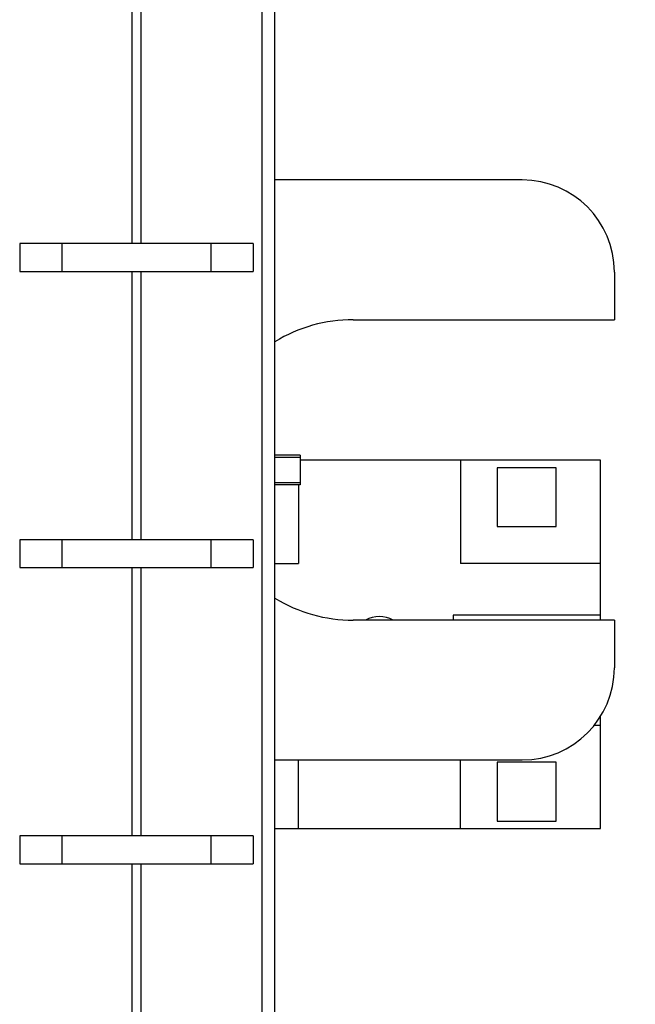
# Model space of a CAD drawing. Header units: inches. Extents: x 0 to 22, y 0 to 17.
# Tile 74 of 91: x 17.279 to 17.697, y 9.365 to 10.034. Entities that reach past the tile are written whole.
import ezdxf

# ---------------------------------------------------------------- set-up
doc = ezdxf.new("R2010")
doc.units = ezdxf.units.IN
doc.header["$LTSCALE"] = 1.21
doc.header["$MEASUREMENT"] = 0
doc.layers.get('0').update_dxf_attribs({"linetype": 'CONTINUOUS'})
doc.layers.add('DIMENSIONS', color=7, linetype='CONTINUOUS')
doc.styles.get("Standard").update_dxf_attribs({"font": 'txt', "width": 0.8})
doc.dimstyles.new('DIMSTYLE_2', dxfattribs={"dimtxt": 0.125, "dimasz": 0.18, "dimexe": 0.18, "dimexo": 0.0625, "dimgap": 0.09, "dimtad": 0, "dimtih": 1, "dimtoh": 1, "dimdec": 3, "dimzin": 4, "dimdsep": 46, "dimtxsty": 'STANDARD', "dimblk": '_FILLED', "dimblk1": '_FILLED', "dimblk2": '_FILLED', "dimcen": 0.09, "dimadec": 0, "dimazin": 0, "dimtp": 0.01, "dimtm": 0.01, "dimtfac": 1, "dimtdec": 3, "dimtofl": 0, "dimtmove": 0, "dimatfit": 3, "dimldrblk": '_FILLED', "dimfxl": 1, "dimtolj": 1, "dimtzin": 4, "dimarcsym": 0})

# ---------------------------------------------------------------- blocks, each defined once
blk = doc.blocks.new('_FILLED')
at = {"color": 0, "linetype": 'BYBLOCK'}
blk.add_solid([(0, 0), (-1, 0.1736), (-1, -0.1736)], dxfattribs=at)
blk = doc.blocks.new('*D18')
at = {"layer": 'DIMENSIONS', "color": 2, "linetype": 'CONTINUOUS'}
for p, q in [((17.32493, 12.09136), (19.06923, 12.09136)), ((18.94423, 12.09136), (18.94423, 9.68376)), ((18.94423, 7.02616), (18.94423, 9.43376)), ((17.32493, 7.02616), (19.06923, 7.02616))]:
    blk.add_line(p, q, dxfattribs=at)
at = {"layer": 'DIMENSIONS', "color": 2, "linetype": 'CONTINUOUS', "xscale": 0.18, "yscale": 0.18, "zscale": 0.18}
for p, rotation in [((18.94423, 12.09136), 90), ((18.94423, 7.02616), 270)]:
    blk.add_blockref('_FILLED', p, dxfattribs=dict(at, rotation=rotation))
at = {"layer": 'DIMENSIONS', "color": 2, "linetype": 'CONTINUOUS', "insert": (18.94423, 9.62126), "char_height": 0.125, "width": 1.425, "attachment_point": 2, "line_spacing_factor": 0.9}
blk.add_mtext('5.065{\\Ftxt.shx;\\W1.000000;\\H0.125000; }[128.66]', dxfattribs=at)

msp = doc.modelspace()

# ---------------------------------------------------------------- linework, layer by layer
at = {"color": 7, "linetype": 'CONTINUOUS'}
for p, q in [((17.45223, 7.67136), (17.45223, 11.69136)), ((17.62006, 9.92505), (17.45223, 9.92505)), ((17.27898, 9.88181), (17.27898, 9.86281)), ((17.43748, 9.88181), (17.27898, 9.88181)), ((17.30768, 9.88181), (17.30768, 9.86281)), ((17.40878, 9.88181), (17.40878, 9.86281)), ((17.43748, 9.88181), (17.43748, 9.86281)), ((17.27898, 9.86281), (17.43748, 9.86281)), ((17.68256, 9.86255), (17.68256, 9.8302)), ((17.50539, 9.8302), (17.68256, 9.8302)), ((17.46922, 9.7382), (17.45223, 9.7382)), ((17.45223, 9.73686), (17.46922, 9.73686)), ((17.46922, 9.7382), (17.46922, 9.7182)), ((17.6731, 9.73472), (17.46922, 9.73472)), ((17.5781, 9.73472), (17.5781, 9.66472)), ((17.6731, 9.6262), (17.6731, 9.73472)), ((17.6431, 9.72972), (17.6031, 9.72972)), ((17.6031, 9.72972), (17.6031, 9.68972)), ((17.6431, 9.68972), (17.6431, 9.72972)), ((17.46922, 9.71954), (17.45223, 9.71954)), ((17.46922, 9.7182), (17.45223, 9.7182)), ((17.4681, 9.7182), (17.4681, 9.66472)), ((17.6031, 9.68972), (17.6431, 9.68972)), ((17.43748, 9.68086), (17.27898, 9.68086)), ((17.27898, 9.68086), (17.27898, 9.66186)), ((17.30768, 9.68086), (17.30768, 9.66186)), ((17.40878, 9.68086), (17.40878, 9.66186)), ((17.43748, 9.68086), (17.43748, 9.66186)), ((17.27898, 9.66186), (17.43748, 9.66186)), ((17.45223, 9.66472), (17.4681, 9.66472)), ((17.6731, 9.66472), (17.5781, 9.66472)), ((17.68256, 9.6262), (17.50539, 9.6262)), ((17.6731, 9.62972), (17.5731, 9.62972)), ((17.5731, 9.62972), (17.5731, 9.6262)), ((17.68256, 9.6262), (17.68256, 9.59385)), ((17.6731, 9.48472), (17.6731, 9.56087)), ((17.6731, 9.55472), (17.66875, 9.55472)), ((17.45223, 9.53135), (17.62006, 9.53135)), ((17.4681, 9.48472), (17.4681, 9.53135)), ((17.5781, 9.48472), (17.5781, 9.53135)), ((17.6431, 9.52972), (17.6031, 9.52972)), ((17.6031, 9.52972), (17.6031, 9.48972)), ((17.6431, 9.48972), (17.6431, 9.52972)), ((17.45223, 9.48472), (17.6731, 9.48472)), ((17.6031, 9.48972), (17.6431, 9.48972)), ((17.43748, 9.47991), (17.27898, 9.47991)), ((17.27898, 9.47991), (17.27898, 9.46091)), ((17.30768, 9.47991), (17.30768, 9.46091)), ((17.40878, 9.47991), (17.40878, 9.46091)), ((17.43748, 9.47991), (17.43748, 9.46091)), ((17.27898, 9.46091), (17.43748, 9.46091))]:
    msp.add_line(p, q, dxfattribs=at)
at = {"color": 9, "linetype": 'CONTINUOUS'}
for p, q in [((17.44328, 11.67136), (17.44328, 7.67136)), ((17.3551, 10.06376), (17.3551, 9.88181)), ((17.36137, 9.88181), (17.36137, 10.06376)), ((17.3551, 9.86281), (17.3551, 9.68086)), ((17.36137, 9.68086), (17.36137, 9.86281)), ((17.3551, 9.66186), (17.3551, 9.47991)), ((17.36137, 9.47991), (17.36137, 9.66186)), ((17.3551, 9.46091), (17.3551, 9.27896)), ((17.36137, 9.27896), (17.36137, 9.46091))]:
    msp.add_line(p, q, dxfattribs=at)
at = {"color": 7, "linetype": 'CONTINUOUS'}
for centre, radius, start, end in [((17.62006, 9.86255), 0.0625, 0, 90), ((17.50539, 9.7282), 0.102, 90, 121.43144), ((17.50539, 9.7282), 0.102, 238.56856, 270), ((17.5231, 9.60972), 0.019, 60.34926, 119.65074), ((17.62006, 9.59385), 0.0625, 270, 360)]:
    msp.add_arc(centre, radius, start, end, dxfattribs=at)

# ---------------------------------------------------------------- dimensions: what is measured, and where the dimension line sits
at = {"layer": 'DIMENSIONS', "color": 2, "linetype": 'CONTINUOUS'}
dim = msp.add_linear_dim(base=(18.94423, 7.02616), p1=(17.32493, 12.09136), p2=(17.32493, 7.02616), angle=270, dimstyle='DIMSTYLE_2', dxfattribs=at)
dim.commit()
dim.dimension.update_dxf_attribs({"geometry": '*D18', "text_midpoint": (18.79423, 9.55876), "dimtype": 160})

doc.saveas('drawing.dxf')
